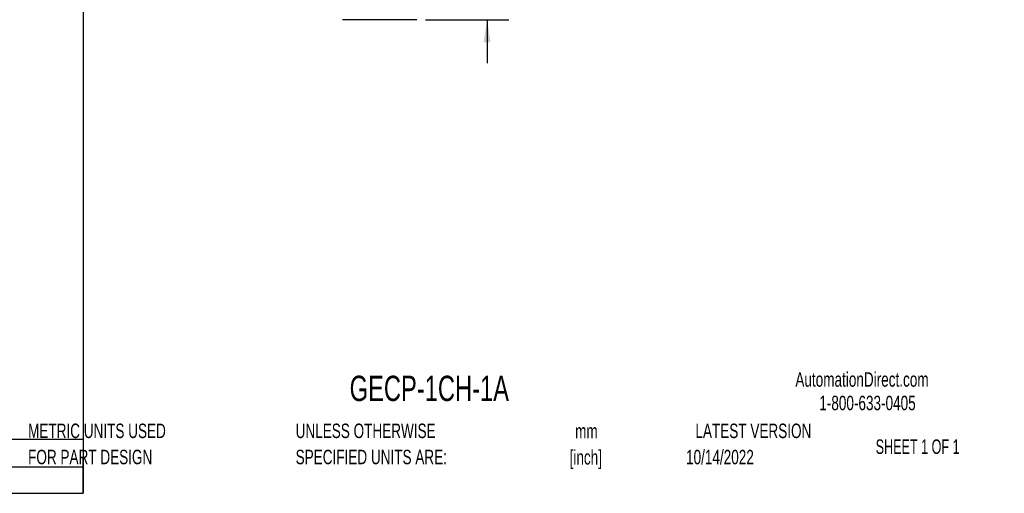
# Model space of a CAD drawing. Header units: millimetres. Extents: x 6 to 543, y 6 to 386.
# Tile 6 of 12: x 255 to 543, y 6 to 145. Entities that reach past the tile are written whole.
import ezdxf

# ---------------------------------------------------------------- set-up
doc = ezdxf.new("R2010")
doc.units = ezdxf.units.MM
doc.header["$LTSCALE"] = 2
doc.layers.add('DIMENSIONS', color=140, linetype='Continuous', lineweight=25)
doc.layers.add('TEXT', color=140, linetype='Continuous', lineweight=25)
doc.styles.add('SLDTEXTSTYLE0', font='TXT', dxfattribs={"width": 0.7})
doc.styles.add('SLDTEXTSTYLE1', font='TXT', dxfattribs={"width": 0.65})
doc.dimstyles.new('SLDDIMSTYLE0', dxfattribs={"dimtxt": 4.316016, "dimasz": 6.604, "dimexe": 0, "dimexo": 0.0625, "dimgap": 1.079004, "dimtad": 0, "dimtih": 1, "dimtoh": 1, "dimrnd": 1e-09, "dimzin": 12, "dimdsep": 46, "dimtxsty": 'SLDTEXTSTYLE0', "dimsah": 1, "dimcen": 0.09, "dimadec": 0, "dimazin": 3, "dimtfac": 1, "dimtmove": 0, "dimatfit": 0, "dimfxl": 0, "dimfrac": 2, "dimtolj": 1, "dimtzin": 12, "dimarcsym": 0})

# ---------------------------------------------------------------- blocks, each defined once
blk = doc.blocks.new('SW_NOTE_0')
at = {"layer": 'TEXT', "color": 0, "char_height": 4.233, "attachment_point": 2, "style": 'SLDTEXTSTYLE0'}
for s, insert in [('mm', (5.69, 5.46)), ('[inch]', (5.52, -2.19))]:
    blk.add_mtext(s, dxfattribs=dict(at, insert=insert))
blk = doc.blocks.new('SW_NOTE_0_1')
at = {"layer": 'TEXT', "color": 0, "char_height": 4.2333, "attachment_point": 1, "style": 'SLDTEXTSTYLE0'}
for s, insert in [('UNLESS OTHERWISE', (0, 5.46)), ('SPECIFIED UNITS ARE:', (0, -2.19))]:
    blk.add_mtext(s, dxfattribs=dict(at, insert=insert))
blk = doc.blocks.new('SW_NOTE_0_5')
at = {"layer": 'TEXT', "color": 0, "char_height": 4.2333, "attachment_point": 1, "style": 'SLDTEXTSTYLE0'}
for s, insert in [('METRIC UNITS USED', (0, 5.46)), ('FOR PART DESIGN', (0, -2.19))]:
    blk.add_mtext(s, dxfattribs=dict(at, insert=insert))
blk = doc.blocks.new('_D_4')
at = {"layer": 'DIMENSIONS'}
for p, q in [((391.22, 168.23), (391.22, 180.93)), ((374.47, 168.23), (397.57, 168.23)), ((384.8, 158.47), (383.35, 158.47)), ((383.35, 158.47), (383.35, 151.61)), ((397.63, 158.47), (399.08, 158.47)), ((399.08, 158.47), (399.08, 151.61)), ((383.35, 151.61), (384.8, 151.61)), ((399.08, 151.61), (397.63, 151.61)), ((373.21, 144.83), (397.57, 144.83)), ((391.22, 144.83), (391.22, 132.13))]:
    blk.add_line(p, q, dxfattribs=at)
for points in [[(391.22, 168.23), (392.23, 174.84), (390.2, 174.84)], [(391.22, 144.83), (390.2, 138.23), (392.23, 138.23)]]:
    blk.add_solid(points, dxfattribs=at)
at = {"layer": 'DIMENSIONS', "char_height": 4.233, "attachment_point": 1, "style": 'SLDTEXTSTYLE0'}
for s, insert in [('23.4', (384.8, 164.9)), ('0.92', (384.8, 157.07))]:
    blk.add_mtext(s, dxfattribs=dict(at, insert=insert))

msp = doc.modelspace()

# ---------------------------------------------------------------- linework, layer by layer
msp.add_line((370.666, 144.83), (348.96, 144.83))
at = {"layer": 'TEXT'}
for p, q in [((273.05, 209.55), (273.05, 6.35)), ((273.05, 22.126), (6.35, 22.126)), ((273.05, 6.35), (273.05, 16.51)), ((273.05, 13.97), (6.35, 13.97)), ((6.35, 6.35), (273.05, 6.35))]:
    msp.add_line(p, q, dxfattribs=at)

# ---------------------------------------------------------------- block references
for name, p in [('SW_NOTE_0_5', (256.957, 21.271)), ('SW_NOTE_0_1', (335.216, 21.271)), ('SW_NOTE_0', (414.572, 21.182))]:
    msp.add_blockref(name, p, dxfattribs=at)

# ---------------------------------------------------------------- texts
for s, insert, char_height, attachment_point, style in [('GLADIATOR ELECTRONIC CIRCUIT PROTECTOR, GECP SERIES, 1A, 12/24 VDC, 1 CHANNEL(S), SLOW 1 CURVE, 35MM DIN RAIL MOUNT.', (15.931, 40.522), 3.175, 1, 'SLDTEXTSTYLE0'), ('GECP-1CH-1A', (351.004, 40.733), 7.40833, 1, 'SLDTEXTSTYLE0'), ('AutomationDirect.com', (481.39, 41.753), 4.23333, 1, 'SLDTEXTSTYLE0'), ('1-800-633-0405', (488.383, 34.874), 4.23333, 1, 'SLDTEXTSTYLE0'), ('LATEST VERSION', (469.104, 26.728), 4.23333, 2, 'SLDTEXTSTYLE0'), ('SHEET 1 OF 1', (504.883, 22.103), 4.23333, 1, 'SLDTEXTSTYLE1'), ('10/14/2022', (459.328, 19.061), 4.2333, 2, 'SLDTEXTSTYLE0')]:
    msp.add_mtext(s, dxfattribs=dict(at, insert=insert, char_height=char_height, attachment_point=attachment_point, style=style))

# ---------------------------------------------------------------- dimensions: what is measured, and where the dimension line sits
at = {"layer": 'DIMENSIONS'}
dim = msp.add_linear_dim(base=(391.215, 168.231), p1=(370.666, 144.83), p2=(371.926, 168.231), angle=90, dimstyle='SLDDIMSTYLE0', dxfattribs=at)
dim.commit()
dim.dimension.update_dxf_attribs({"geometry": '_D_4', "text_midpoint": (391.215, 158.474), "dimtype": 160})

doc.saveas('drawing.dxf')
